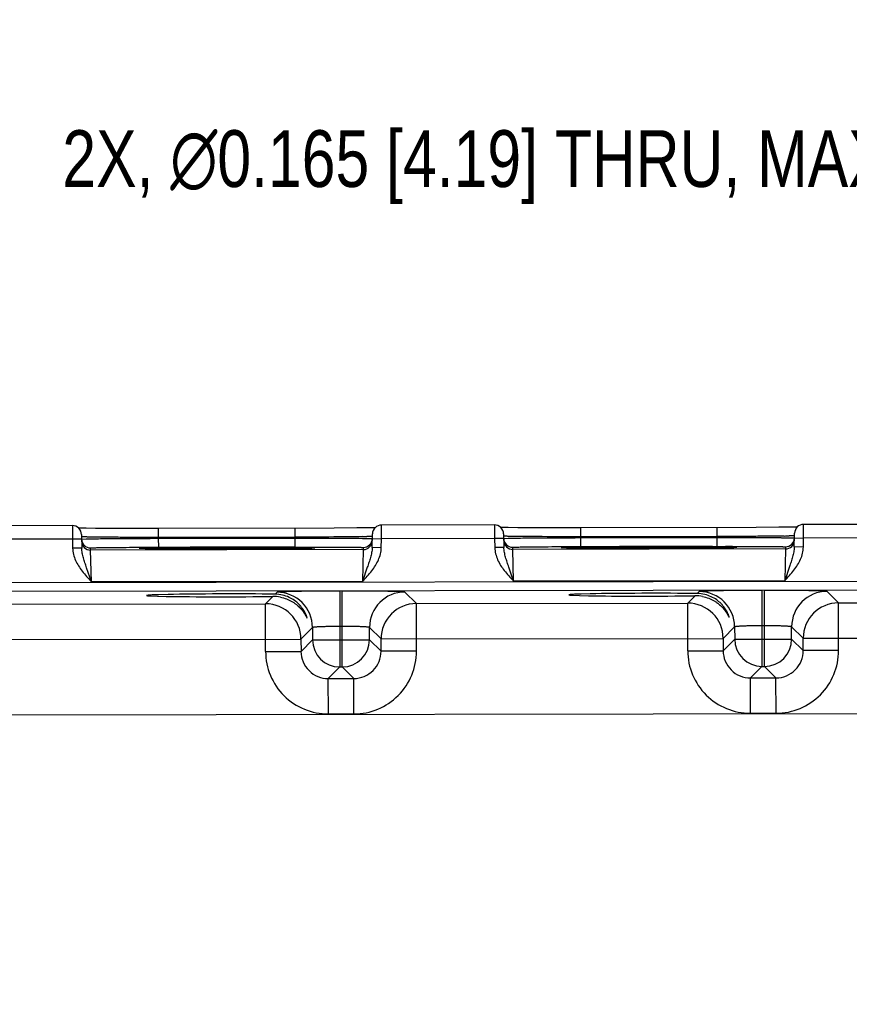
# Model space of a CAD drawing. Header units: inches. Extents: x 0 to 34, y 0 to 22.
# Tile 57 of 71: x 12.9 to 14.7, y 17.7 to 19.8. Entities that reach past the tile are written whole.
import ezdxf

# ---------------------------------------------------------------- set-up
doc = ezdxf.new("R2010")
doc.units = ezdxf.units.IN
doc.header["$LTSCALE"] = 1.87
doc.header["$MEASUREMENT"] = 0
doc.layers.get('0').update_dxf_attribs({"linetype": 'CONTINUOUS'})
doc.layers.add('DETAIL', color=7, linetype='CONTINUOUS')
doc.layers.add('DIMENSIONS', color=7, linetype='CONTINUOUS')
doc.styles.get("Standard").update_dxf_attribs({"font": 'txt', "width": 0.8})
doc.dimstyles.new('DIMSTYLE_1', dxfattribs={"dimtxt": 0.125, "dimasz": 0.18, "dimexe": 0.18, "dimexo": 0.0625, "dimgap": 0.09, "dimtad": 0, "dimtih": 1, "dimtoh": 1, "dimdec": 3, "dimzin": 4, "dimdsep": 46, "dimtxsty": 'STANDARD', "dimblk": '_FILLED', "dimblk1": '_FILLED', "dimblk2": '_FILLED', "dimcen": 0.09, "dimadec": 0, "dimazin": 0, "dimtp": 0.01, "dimtm": 0.01, "dimtfac": 1, "dimtdec": 3, "dimtofl": 0, "dimtmove": 0, "dimatfit": 3, "dimldrblk": '_FILLED', "dimfxl": 1, "dimtolj": 1, "dimtzin": 4, "dimarcsym": 0})

# ---------------------------------------------------------------- blocks, each defined once
blk = doc.blocks.new('*D32')
at = {"layer": 'DIMENSIONS', "color": 2, "linetype": 'CONTINUOUS'}
blk.add_line((16.1729, 17.6606), (16.1702, 19.3925), dxfattribs=at)
at = {"layer": 'DIMENSIONS', "color": 2, "linetype": 'CONTINUOUS', "insert": (16.1076, 19.4549), "char_height": 0.125, "width": 1.325, "attachment_point": 1, "rotation": 90.0887, "line_spacing_factor": 0.9}
blk.add_mtext('9.665{\\Ftxt.shx;\\W1.000000;\\H0.125000; }[245.5]', dxfattribs=at)
blk = doc.blocks.new('_FILLED')
at = {"color": 0, "linetype": 'BYBLOCK'}
blk.add_solid([(0, 0), (-1, 0.174), (-1, -0.174)], dxfattribs=at)
blk = doc.blocks.new('*D33')
at = {"layer": 'DIMENSIONS', "color": 2, "linetype": 'CONTINUOUS'}
blk.add_line((17.0552, 17.8194), (17.0527, 19.3938), dxfattribs=at)
at = {"layer": 'DIMENSIONS', "color": 2, "linetype": 'CONTINUOUS', "insert": (16.9901, 19.4562), "char_height": 0.125, "width": 1.525, "attachment_point": 1, "rotation": 90.0887, "line_spacing_factor": 0.9}
blk.add_mtext('10.548{\\Ftxt.shx;\\W1.000000;\\H0.125000; }[267.92]', dxfattribs=at)

msp = doc.modelspace()

# ---------------------------------------------------------------- linework, layer by layer
at = {"color": 7, "linetype": 'CONTINUOUS'}
for p, q in [((13.0363, 18.7155), (12.7873, 18.7151)), ((13.0363, 18.7155), (13.0365, 18.6855)), ((13.0549, 18.7098), (13.0502, 18.7098)), ((13.0666, 18.7096), (13.0549, 18.7098)), ((13.0876, 18.7094), (13.0666, 18.7096)), ((13.1385, 18.7091), (13.0876, 18.7094)), ((13.2264, 18.7091), (13.1385, 18.7091)), ((13.6131, 18.7098), (13.2264, 18.7091)), ((13.2264, 18.6894), (13.2264, 18.7091)), ((13.5272, 18.6899), (13.5272, 18.7095)), ((13.663, 18.7102), (13.6131, 18.7098)), ((13.6885, 18.7106), (13.663, 18.7102)), ((13.6996, 18.7108), (13.6885, 18.7106)), ((13.7034, 18.7109), (13.6996, 18.7108)), ((13.7171, 18.6865), (13.7173, 18.7165)), ((13.9663, 18.7169), (13.7173, 18.7165)), ((13.9663, 18.7169), (13.9665, 18.6869)), ((13.9849, 18.7112), (13.9802, 18.7113)), ((13.9966, 18.711), (13.9849, 18.7112)), ((14.0176, 18.7108), (13.9966, 18.711)), ((14.0685, 18.7106), (14.0176, 18.7108)), ((14.1564, 18.7105), (14.0685, 18.7106)), ((14.5431, 18.7113), (14.1564, 18.7105)), ((14.1564, 18.6909), (14.1564, 18.7105)), ((14.4572, 18.6913), (14.4572, 18.711)), ((14.593, 18.7117), (14.5431, 18.7113)), ((14.6185, 18.712), (14.593, 18.7117)), ((14.6296, 18.7122), (14.6185, 18.712)), ((14.6334, 18.7123), (14.6296, 18.7122)), ((14.6471, 18.688), (14.6473, 18.718)), ((14.8963, 18.7183), (14.6473, 18.718)), ((13.0365, 18.6855), (12.7871, 18.6851)), ((13.0565, 18.6858), (13.0365, 18.6855)), ((13.0365, 18.6855), (13.0369, 18.6657)), ((13.0563, 18.6958), (13.0569, 18.6661)), ((13.0565, 18.6859), (13.0667, 18.6863)), ((13.0667, 18.6863), (13.0685, 18.6863)), ((13.5272, 18.6899), (13.2264, 18.6894)), ((13.2264, 18.6894), (13.2264, 18.6875)), ((13.2264, 18.6875), (13.5272, 18.688)), ((13.2265, 18.6678), (13.2264, 18.6875)), ((13.5272, 18.6899), (13.5272, 18.688)), ((13.5272, 18.6683), (13.5272, 18.688)), ((13.6869, 18.6913), (13.6852, 18.6913)), ((13.6968, 18.6671), (13.6973, 18.6968)), ((13.6971, 18.6868), (13.7171, 18.6865)), ((13.6973, 18.6968), (13.6973, 18.6973)), ((13.7168, 18.6668), (13.7171, 18.6865)), ((13.9665, 18.6869), (13.7171, 18.6865)), ((13.9865, 18.6873), (13.9665, 18.6869)), ((13.9665, 18.6869), (13.9669, 18.6671)), ((13.9863, 18.6973), (13.9869, 18.6675)), ((13.9865, 18.6874), (13.9967, 18.6877)), ((13.9967, 18.6877), (13.9985, 18.6878)), ((14.4572, 18.6913), (14.1564, 18.6909)), ((14.1564, 18.6909), (14.1564, 18.6889)), ((14.1564, 18.6889), (14.4572, 18.6894)), ((14.1565, 18.6693), (14.1564, 18.6889)), ((14.4572, 18.6913), (14.4572, 18.6894)), ((14.4572, 18.6697), (14.4572, 18.6894)), ((14.6169, 18.6928), (14.6152, 18.6927)), ((14.6268, 18.6685), (14.6273, 18.6983)), ((14.6271, 18.6883), (14.6471, 18.688)), ((14.6273, 18.6983), (14.6273, 18.6988)), ((14.6468, 18.6682), (14.6471, 18.688)), ((14.8965, 18.6883), (14.6471, 18.688)), ((13.0569, 18.6661), (13.0369, 18.6657)), ((13.0766, 18.6616), (13.0765, 18.6663)), ((13.6771, 18.6626), (13.0766, 18.6616)), ((13.0783, 18.5916), (13.0766, 18.6616)), ((13.2025, 18.6652), (13.1968, 18.6653)), ((13.2175, 18.665), (13.2025, 18.6652)), ((13.2084, 18.6678), (13.2265, 18.6678)), ((13.249, 18.6648), (13.2175, 18.665)), ((13.2265, 18.6678), (13.5272, 18.6683)), ((13.3066, 18.6645), (13.249, 18.6648)), ((13.4021, 18.6646), (13.3066, 18.6645)), ((13.481, 18.665), (13.4021, 18.6646)), ((13.5239, 18.6654), (13.481, 18.665)), ((13.544, 18.6656), (13.5239, 18.6654)), ((13.5272, 18.6683), (13.5453, 18.6683)), ((13.5548, 18.6658), (13.544, 18.6656)), ((13.5601, 18.666), (13.5548, 18.6658)), ((13.5641, 18.6661), (13.5601, 18.666)), ((13.6771, 18.6626), (13.6756, 18.5926)), ((13.6772, 18.6672), (13.6771, 18.6626)), ((13.7168, 18.6668), (13.6968, 18.6671)), ((13.9869, 18.6675), (13.9669, 18.6671)), ((14.0066, 18.6631), (14.0065, 18.6677)), ((14.6071, 18.664), (14.0066, 18.6631)), ((14.0083, 18.5931), (14.0066, 18.6631)), ((14.1325, 18.6667), (14.1268, 18.6668)), ((14.1475, 18.6665), (14.1325, 18.6667)), ((14.1384, 18.6692), (14.1565, 18.6693)), ((14.179, 18.6662), (14.1475, 18.6665)), ((14.1565, 18.6693), (14.4572, 18.6697)), ((14.2366, 18.666), (14.179, 18.6662)), ((14.3321, 18.666), (14.2366, 18.666)), ((14.411, 18.6664), (14.3321, 18.666)), ((14.4539, 18.6668), (14.411, 18.6664)), ((14.474, 18.6671), (14.4539, 18.6668)), ((14.4572, 18.6697), (14.4753, 18.6698)), ((14.4848, 18.6673), (14.474, 18.6671)), ((14.4901, 18.6674), (14.4848, 18.6673)), ((14.4941, 18.6675), (14.4901, 18.6674)), ((14.6071, 18.664), (14.6056, 18.594)), ((14.6072, 18.6687), (14.6071, 18.664)), ((14.6468, 18.6682), (14.6268, 18.6685)), ((13.0783, 18.5916), (13.0677, 18.6226)), ((13.6861, 18.6236), (13.6756, 18.5926)), ((14.0083, 18.5931), (13.9977, 18.6241)), ((14.6161, 18.625), (14.6056, 18.594)), ((16.6156, 18.5949), (9.2254, 18.5835)), ((16.6157, 18.5759), (9.2254, 18.5645)), ((13.6756, 18.5926), (13.0783, 18.5916)), ((14.6056, 18.594), (14.0083, 18.5931)), ((13.478, 18.5594), (13.4619, 18.5432)), ((13.4872, 18.5686), (13.483, 18.5644)), ((13.6252, 18.5712), (13.6255, 18.4039)), ((13.631, 18.4039), (13.6308, 18.5712)), ((13.7942, 18.5437), (13.7688, 18.5691)), ((14.408, 18.5608), (14.3919, 18.5447)), ((14.4172, 18.5701), (14.413, 18.5658)), ((14.5552, 18.5727), (14.5555, 18.4053)), ((14.561, 18.4053), (14.5608, 18.5727)), ((14.7242, 18.5452), (14.6988, 18.5705)), ((12.8642, 18.5423), (13.4619, 18.5432)), ((13.4621, 18.4382), (13.4619, 18.5432)), ((13.7942, 18.5437), (14.3919, 18.5447)), ((13.7943, 18.4387), (13.7942, 18.5437)), ((14.3921, 18.4397), (14.3919, 18.5447)), ((14.7242, 18.5452), (15.3219, 18.5461)), ((14.7243, 18.4402), (14.7242, 18.5452)), ((13.5653, 18.4908), (13.54, 18.4654)), ((13.5653, 18.4908), (13.5654, 18.4638)), ((13.6309, 18.4932), (13.6253, 18.4932)), ((13.6909, 18.4639), (13.6909, 18.491)), ((13.7163, 18.4656), (13.6909, 18.491)), ((14.4953, 18.4922), (14.47, 18.4668)), ((14.4953, 18.4922), (14.4954, 18.4652)), ((14.5609, 18.4947), (14.5553, 18.4947)), ((14.6209, 18.4654), (14.6209, 18.4924)), ((14.6463, 18.4671), (14.6209, 18.4924)), ((12.7863, 18.4642), (13.54, 18.4654)), ((13.54, 18.4654), (13.5401, 18.4383)), ((13.7163, 18.4656), (14.47, 18.4668)), ((13.7163, 18.4386), (13.7163, 18.4656)), ((14.47, 18.4668), (14.4701, 18.4398)), ((14.4954, 18.4652), (14.4701, 18.4398)), ((14.4954, 18.4652), (14.6209, 18.4654)), ((14.6209, 18.4654), (14.6463, 18.4401)), ((14.6463, 18.4671), (15.4, 18.4682)), ((14.6463, 18.4401), (14.6463, 18.4671)), ((13.5654, 18.4638), (13.5401, 18.4383)), ((13.5654, 18.4638), (13.6909, 18.4639)), ((13.6909, 18.4639), (13.7163, 18.4386)), ((13.4621, 18.4382), (13.5401, 18.4383)), ((13.7943, 18.4387), (13.7163, 18.4386)), ((14.3921, 18.4397), (14.4701, 18.4398)), ((14.7243, 18.4402), (14.6463, 18.4401)), ((13.6255, 18.4039), (13.6001, 18.3784)), ((13.6255, 18.4039), (13.631, 18.4039)), ((13.631, 18.4039), (13.6564, 18.3785)), ((14.5555, 18.4053), (14.5301, 18.3799)), ((14.5555, 18.4053), (14.561, 18.4053)), ((14.561, 18.4053), (14.5864, 18.38)), ((13.6001, 18.3784), (13.6564, 18.3785)), ((13.6003, 18.3005), (13.6001, 18.3784)), ((13.6566, 18.3005), (13.6564, 18.3785)), ((14.5301, 18.3799), (14.5864, 18.38)), ((14.5303, 18.3019), (14.5301, 18.3799)), ((14.5866, 18.302), (14.5864, 18.38)), ((16.4507, 18.3035), (9.3641, 18.2925)), ((13.6003, 18.3005), (13.6566, 18.3005)), ((14.5303, 18.3019), (14.5866, 18.302))]:
    msp.add_line(p, q, dxfattribs=at)
for points in [[(13.1968, 18.6653), (13.1922, 18.6654), (13.1904, 18.6655), (13.1888, 18.6655), (13.1875, 18.6656), (13.1865, 18.6656), (13.1858, 18.6657), (13.1857, 18.6657)], [(13.5683, 18.6663), (13.5683, 18.6663), (13.5682, 18.6663), (13.5677, 18.6663), (13.5668, 18.6662), (13.5656, 18.6662), (13.5641, 18.6661)], [(14.1268, 18.6668), (14.1222, 18.6669), (14.1204, 18.6669), (14.1188, 18.667), (14.1175, 18.667), (14.1165, 18.6671), (14.1157, 18.6671), (14.1157, 18.6671)], [(14.4983, 18.6677), (14.4983, 18.6677), (14.4982, 18.6677), (14.4977, 18.6677), (14.4968, 18.6676), (14.4956, 18.6676), (14.4941, 18.6675)]]:
    msp.add_lwpolyline(points, dxfattribs=at)
for centre, radius, start, end in [((13.0363, 18.6955), 0.02, 1.0905, 90.0897), ((13.7173, 18.6965), 0.02, 90.0883, 177.6525), ((13.9663, 18.6969), 0.02, 1.0905, 90.0897), ((14.6473, 18.698), 0.02, 90.0883, 177.6525), ((13.0765, 18.6863), 0.02, 181.089, 270.0889), ((13.0766, 18.6816), 0.02, 181.0898, 270.0899), ((13.647, 20.3738), 1.6829, 270.9338, 271.3004), ((13.6771, 18.6826), 0.02, 270.0876, 359.0877), ((13.6771, 18.6872), 0.02, 270.0886, 359.0884), ((14.0065, 18.6877), 0.02, 182.5246, 270.0889), ((14.0066, 18.6831), 0.02, 182.5253, 270.0898), ((14.577, 20.3752), 1.6829, 270.9338, 271.3004), ((14.6071, 18.684), 0.02, 270.0876, 359.0877), ((14.6071, 18.6887), 0.02, 270.0886, 359.0884), ((13.2497, 16.2257), 2.4415, 90.953, 91.0753), ((13.2403, 20.982), 2.3171, 269.0988, 269.2277), ((13.3016, 12.711), 5.9565, 90.52637, 90.88941), ((13.2733, 23.5611), 4.8964, 269.2487, 269.6904), ((13.397, 1.3283), 17.3396, 90.06665, 90.49625), ((13.3433, 36.0042), 17.3397, 269.6812, 270.11079), ((13.4104, 1.3283), 17.3397, 89.68119, 90.11079), ((13.3567, 36.0042), 17.3396, 270.06665, 270.49625), ((13.4804, 13.7713), 4.8965, 89.2487, 89.6904), ((13.4521, 24.6214), 5.9565, 270.52637, 270.88941), ((13.5134, 16.3503), 2.3172, 89.0988, 89.2277), ((13.504, 21.1068), 2.4415, 270.953, 271.0753), ((14.1797, 16.2271), 2.4415, 90.953, 91.0753), ((14.1703, 20.9835), 2.3171, 269.0988, 269.2277), ((14.2316, 12.7125), 5.9565, 90.52637, 90.88941), ((14.2033, 23.5626), 4.8964, 269.2487, 269.6904), ((14.327, 1.3297), 17.3396, 90.06665, 90.49625), ((14.2733, 36.0056), 17.3397, 269.6812, 270.11079), ((14.3404, 1.3297), 17.3397, 89.68119, 90.11079), ((14.2867, 36.0056), 17.3396, 270.06665, 270.49625), ((14.4104, 13.7727), 4.8965, 89.2487, 89.6904), ((14.3821, 24.6229), 5.9565, 270.52637, 270.88941), ((14.4434, 16.3518), 2.3172, 89.0988, 89.2277), ((14.434, 21.1083), 2.4415, 270.953, 271.0753), ((13.4791, 18.4781), 0.0813, 79.0019, 90.7796), ((13.4873, 18.4906), 0.078, 0.1097, 90.0678), ((13.7689, 18.4911), 0.078, 90.1096, 180.0678), ((14.4091, 18.4795), 0.0813, 79.0019, 90.7796), ((14.4173, 18.4921), 0.078, 0.1097, 90.0678), ((14.6989, 18.4925), 0.078, 90.1096, 180.0678), ((13.462, 18.4652), 0.078, 0.1097, 90.0678), ((13.7943, 18.4657), 0.078, 90.1096, 180.0678), ((14.392, 18.4667), 0.078, 0.1097, 90.0678), ((14.7243, 18.4672), 0.078, 90.1096, 180.0678), ((14.5554, 18.4653), 0.06, 180.1096, 270.0678), ((14.5609, 18.4653), 0.06, 270.1097, 0.0678), ((13.6254, 18.4639), 0.06, 180.1096, 270.0678), ((13.6309, 18.4639), 0.06, 270.1097, 0.0678), ((13.6, 18.4384), 0.138, 180.0853, 270.0922), ((13.6, 18.4384), 0.06, 180.0562, 270.1232), ((13.6564, 18.4385), 0.06, 270.0562, 0.1232), ((13.6564, 18.4385), 0.138, 270.0853, 0.0922), ((14.53, 18.4399), 0.138, 180.0853, 270.0922), ((14.53, 18.4398), 0.06, 180.0562, 270.1232), ((14.5864, 18.4399), 0.06, 270.0562, 0.1232), ((14.5864, 18.44), 0.138, 270.0853, 0.0922)]:
    msp.add_arc(centre, radius, start, end, dxfattribs=at)
for centre in [(13.377, 18.5618), (14.307, 18.5632)]:
    msp.add_ellipse(centre, major_axis=(0.1771, 0.0003), ratio=0.017455, start_param=0.92934, end_param=5.318939, dxfattribs=at)
for points, knots in [([(13.0792, 18.6901), (13.0775, 18.6902), (13.0744, 18.6902), (13.07, 18.6903), (13.0662, 18.6904), (13.0631, 18.6904), (13.0605, 18.6905), (13.0586, 18.6906), (13.0574, 18.6907), (13.0568, 18.6907), (13.0566, 18.6908), (13.0565, 18.6908)], [0, 0, 0, 0, 0.218733, 0.411895, 0.578748, 0.718658, 0.831094, 0.915635, 0.971977, 0.989523, 1, 1, 1, 1]), ([(13.0685, 18.6863), (13.077, 18.6865), (13.0978, 18.6867), (13.1338, 18.687), (13.178, 18.6873), (13.2098, 18.6874), (13.2264, 18.6875)], [0, 0, 0, 0, 0.160816, 0.395688, 0.683895, 1, 1, 1, 1]), ([(13.2264, 18.6894), (13.1981, 18.6894), (13.158, 18.6895), (13.1089, 18.6898), (13.0882, 18.69), (13.0792, 18.6901)], [0, 0, 0, 0, 0.577297, 0.816457, 1, 1, 1, 1]), ([(13.6744, 18.6911), (13.6654, 18.6909), (13.6447, 18.6907), (13.5956, 18.6902), (13.5555, 18.69), (13.5272, 18.6899)], [0, 0, 0, 0, 0.183538, 0.422697, 1, 1, 1, 1]), ([(13.5272, 18.688), (13.538, 18.688), (13.5593, 18.6879), (13.5903, 18.6879), (13.6148, 18.6878), (13.633, 18.6877), (13.6452, 18.6876), (13.6564, 18.6876), (13.6663, 18.6875), (13.675, 18.6874), (13.6823, 18.6873), (13.6874, 18.6872), (13.6909, 18.6872), (13.6928, 18.6871), (13.6944, 18.6871), (13.6957, 18.687), (13.6965, 18.687), (13.6969, 18.687), (13.6971, 18.6869)], [0, 0, 0, 0, 0.191621, 0.376146, 0.546739, 0.62481, 0.697082, 0.762885, 0.821607, 0.872706, 0.915707, 0.950213, 0.964178, 0.975906, 0.98537, 0.992549, 0.997428, 1, 1, 1, 1]), ([(13.6972, 18.6918), (13.6972, 18.6918), (13.6971, 18.6918), (13.697, 18.6917), (13.6968, 18.6917), (13.6965, 18.6917), (13.6962, 18.6917), (13.6955, 18.6916), (13.6945, 18.6916), (13.6931, 18.6915), (13.6913, 18.6914), (13.6892, 18.6914), (13.6877, 18.6913), (13.6869, 18.6913)], [0, 0, 0, 0, 0.004861, 0.017034, 0.036943, 0.064647, 0.100157, 0.14347, 0.253434, 0.394357, 0.565983, 0.76799, 1, 1, 1, 1]), ([(14.0092, 18.6916), (14.0075, 18.6916), (14.0044, 18.6917), (14, 18.6917), (13.9962, 18.6918), (13.9931, 18.6919), (13.9905, 18.692), (13.9886, 18.692), (13.9874, 18.6921), (13.9868, 18.6922), (13.9866, 18.6922), (13.9865, 18.6922)], [0, 0, 0, 0, 0.218733, 0.411895, 0.578748, 0.718658, 0.831094, 0.915635, 0.971977, 0.989523, 1, 1, 1, 1]), ([(13.9985, 18.6878), (14.007, 18.6879), (14.0278, 18.6882), (14.0638, 18.6885), (14.108, 18.6887), (14.1398, 18.6889), (14.1564, 18.6889)], [0, 0, 0, 0, 0.160816, 0.395688, 0.683895, 1, 1, 1, 1]), ([(14.1564, 18.6909), (14.1281, 18.6909), (14.088, 18.691), (14.0389, 18.6913), (14.0182, 18.6915), (14.0092, 18.6916)], [0, 0, 0, 0, 0.577297, 0.816457, 1, 1, 1, 1]), ([(14.6044, 18.6925), (14.5954, 18.6924), (14.5747, 18.6921), (14.5256, 18.6916), (14.4855, 18.6914), (14.4572, 18.6913)], [0, 0, 0, 0, 0.183538, 0.422697, 1, 1, 1, 1]), ([(14.4572, 18.6894), (14.468, 18.6894), (14.4893, 18.6894), (14.5203, 18.6893), (14.5448, 18.6892), (14.563, 18.6891), (14.5752, 18.6891), (14.5864, 18.689), (14.5963, 18.6889), (14.605, 18.6888), (14.6123, 18.6888), (14.6174, 18.6887), (14.6209, 18.6886), (14.6228, 18.6886), (14.6244, 18.6885), (14.6257, 18.6885), (14.6265, 18.6884), (14.6269, 18.6884), (14.6271, 18.6884)], [0, 0, 0, 0, 0.191621, 0.376146, 0.546739, 0.62481, 0.697082, 0.762885, 0.821607, 0.872706, 0.915707, 0.950213, 0.964178, 0.975906, 0.98537, 0.992549, 0.997428, 1, 1, 1, 1]), ([(14.6272, 18.6932), (14.6272, 18.6932), (14.6271, 18.6932), (14.627, 18.6932), (14.6268, 18.6932), (14.6265, 18.6931), (14.6262, 18.6931), (14.6255, 18.6931), (14.6245, 18.693), (14.6231, 18.6929), (14.6213, 18.6929), (14.6192, 18.6928), (14.6177, 18.6928), (14.6169, 18.6928)], [0, 0, 0, 0, 0.004861, 0.017034, 0.036943, 0.064647, 0.100157, 0.14347, 0.253434, 0.394357, 0.565983, 0.76799, 1, 1, 1, 1]), ([(13.0369, 18.6657), (13.037, 18.6611), (13.0383, 18.6518), (13.0429, 18.6386), (13.0496, 18.6263), (13.055, 18.6187), (13.0578, 18.615)], [0, 0, 0, 0, 0.249783, 0.499736, 0.749821, 1, 1, 1, 1]), ([(13.0677, 18.6226), (13.0665, 18.6262), (13.0641, 18.6334), (13.0607, 18.6441), (13.0579, 18.655), (13.0569, 18.6624), (13.0569, 18.6661)], [0, 0, 0, 0, 0.254147, 0.504109, 0.75182, 1, 1, 1, 1]), ([(13.0765, 18.6663), (13.0765, 18.6663), (13.0766, 18.6663), (13.0766, 18.6664), (13.0768, 18.6664), (13.077, 18.6664), (13.0775, 18.6665), (13.0781, 18.6665), (13.079, 18.6665), (13.08, 18.6666), (13.0813, 18.6666), (13.0833, 18.6667), (13.0863, 18.6668), (13.0904, 18.6669), (13.0953, 18.667), (13.0987, 18.667), (13.1005, 18.6671)], [0, 0, 0, 0, 0.001397, 0.004555, 0.009645, 0.016707, 0.036784, 0.064816, 0.100786, 0.144641, 0.196325, 0.255779, 0.397699, 0.569638, 0.770752, 1, 1, 1, 1]), ([(13.1005, 18.6671), (13.1074, 18.6672), (13.1229, 18.6673), (13.1589, 18.6676), (13.1879, 18.6678), (13.2084, 18.6678)], [0, 0, 0, 0, 0.191889, 0.430397, 1, 1, 1, 1]), ([(13.2039, 18.6667), (13.2023, 18.6667), (13.1993, 18.6666), (13.1951, 18.6665), (13.1915, 18.6664), (13.1886, 18.6663), (13.1866, 18.6663), (13.1852, 18.6662), (13.1845, 18.6661), (13.1839, 18.6661), (13.1836, 18.666), (13.183, 18.6659), (13.1836, 18.6658), (13.1839, 18.6658), (13.1845, 18.6657), (13.1852, 18.6657), (13.1866, 18.6656), (13.1886, 18.6655), (13.1915, 18.6654), (13.1951, 18.6654), (13.1993, 18.6653), (13.2023, 18.6652), (13.2039, 18.6652)], [0, 0, 0, 0, 0.115401, 0.216241, 0.302153, 0.372861, 0.428137, 0.449921, 0.467779, 0.481705, 0.491698, 0.499995, 0.508293, 0.518287, 0.532214, 0.550072, 0.571856, 0.627134, 0.697843, 0.783757, 0.884598, 1, 1, 1, 1]), ([(13.5453, 18.6683), (13.5658, 18.6683), (13.5948, 18.6683), (13.6308, 18.6681), (13.6462, 18.668), (13.6531, 18.6679)], [0, 0, 0, 0, 0.569609, 0.808115, 1, 1, 1, 1]), ([(13.5498, 18.6657), (13.5514, 18.6658), (13.5544, 18.6658), (13.5586, 18.6659), (13.5621, 18.666), (13.5651, 18.6661), (13.5671, 18.6662), (13.5684, 18.6663), (13.5692, 18.6663), (13.5698, 18.6664), (13.5701, 18.6664), (13.5707, 18.6665), (13.5701, 18.6666), (13.5698, 18.6667), (13.5692, 18.6667), (13.5684, 18.6668), (13.5671, 18.6668), (13.5651, 18.6669), (13.5621, 18.667), (13.5586, 18.6671), (13.5544, 18.6672), (13.5514, 18.6672), (13.5498, 18.6673)], [0, 0, 0, 0, 0.115401, 0.216241, 0.302154, 0.372862, 0.428139, 0.449924, 0.467781, 0.481707, 0.491701, 0.499998, 0.508295, 0.51829, 0.532216, 0.550074, 0.571858, 0.627135, 0.697844, 0.783757, 0.884598, 1, 1, 1, 1]), ([(13.6531, 18.6679), (13.655, 18.6679), (13.6584, 18.6678), (13.6633, 18.6678), (13.6674, 18.6677), (13.6704, 18.6676), (13.6724, 18.6676), (13.6736, 18.6675), (13.6747, 18.6675), (13.6756, 18.6674), (13.6762, 18.6674), (13.6767, 18.6673), (13.6769, 18.6673), (13.6771, 18.6673), (13.6771, 18.6673), (13.6772, 18.6672), (13.6772, 18.6672)], [0, 0, 0, 0, 0.229245, 0.430365, 0.6023, 0.74422, 0.803677, 0.85536, 0.899213, 0.935184, 0.963222, 0.983299, 0.990357, 0.995444, 0.998602, 1, 1, 1, 1]), ([(13.6968, 18.6671), (13.6968, 18.6634), (13.6958, 18.6559), (13.6931, 18.6451), (13.6897, 18.6344), (13.6873, 18.6272), (13.6861, 18.6236)], [0, 0, 0, 0, 0.24818, 0.495892, 0.745855, 1, 1, 1, 1]), ([(13.696, 18.616), (13.6988, 18.6197), (13.7042, 18.6273), (13.7108, 18.6396), (13.7155, 18.6528), (13.7167, 18.6621), (13.7168, 18.6668)], [0, 0, 0, 0, 0.250179, 0.500264, 0.750217, 1, 1, 1, 1]), ([(13.9669, 18.6671), (13.967, 18.6625), (13.9683, 18.6532), (13.9729, 18.64), (13.9796, 18.6277), (13.985, 18.6201), (13.9878, 18.6165)], [0, 0, 0, 0, 0.249783, 0.499736, 0.749821, 1, 1, 1, 1]), ([(13.9977, 18.6241), (13.9965, 18.6277), (13.9941, 18.6348), (13.9907, 18.6456), (13.9879, 18.6564), (13.9869, 18.6638), (13.9869, 18.6675)], [0, 0, 0, 0, 0.254147, 0.504109, 0.75182, 1, 1, 1, 1]), ([(14.0065, 18.6677), (14.0065, 18.6678), (14.0066, 18.6678), (14.0066, 18.6678), (14.0068, 18.6678), (14.007, 18.6679), (14.0075, 18.6679), (14.0081, 18.6679), (14.009, 18.668), (14.01, 18.668), (14.0113, 18.6681), (14.0133, 18.6681), (14.0163, 18.6682), (14.0204, 18.6683), (14.0253, 18.6684), (14.0287, 18.6685), (14.0305, 18.6685)], [0, 0, 0, 0, 0.001397, 0.004555, 0.009645, 0.016707, 0.036784, 0.064816, 0.100786, 0.144641, 0.196325, 0.255779, 0.397699, 0.569638, 0.770752, 1, 1, 1, 1]), ([(14.0305, 18.6685), (14.0374, 18.6686), (14.0529, 18.6688), (14.0889, 18.6691), (14.1179, 18.6692), (14.1384, 18.6692)], [0, 0, 0, 0, 0.191889, 0.430397, 1, 1, 1, 1]), ([(14.1339, 18.6682), (14.1323, 18.6681), (14.1293, 18.6681), (14.1251, 18.668), (14.1215, 18.6679), (14.1186, 18.6678), (14.1166, 18.6677), (14.1152, 18.6676), (14.1145, 18.6676), (14.1139, 18.6675), (14.1135, 18.6675), (14.113, 18.6674), (14.1135, 18.6673), (14.1139, 18.6672), (14.1145, 18.6672), (14.1152, 18.6671), (14.1166, 18.6671), (14.1186, 18.667), (14.1215, 18.6669), (14.1251, 18.6668), (14.1293, 18.6667), (14.1323, 18.6667), (14.1339, 18.6666)], [0, 0, 0, 0, 0.115401, 0.216241, 0.302153, 0.372861, 0.428137, 0.449921, 0.467779, 0.481705, 0.491698, 0.499995, 0.508293, 0.518287, 0.532214, 0.550072, 0.571856, 0.627134, 0.697843, 0.783757, 0.884598, 1, 1, 1, 1]), ([(14.4753, 18.6698), (14.4958, 18.6698), (14.5248, 18.6697), (14.5608, 18.6696), (14.5762, 18.6694), (14.5831, 18.6693)], [0, 0, 0, 0, 0.569609, 0.808115, 1, 1, 1, 1]), ([(14.4798, 18.6672), (14.4814, 18.6672), (14.4844, 18.6673), (14.4886, 18.6674), (14.4921, 18.6675), (14.4951, 18.6676), (14.4971, 18.6676), (14.4984, 18.6677), (14.4992, 18.6678), (14.4998, 18.6678), (14.5001, 18.6678), (14.5007, 18.668), (14.5001, 18.6681), (14.4998, 18.6681), (14.4992, 18.6682), (14.4984, 18.6682), (14.4971, 18.6683), (14.4951, 18.6684), (14.4921, 18.6685), (14.4886, 18.6685), (14.4844, 18.6686), (14.4814, 18.6687), (14.4798, 18.6687)], [0, 0, 0, 0, 0.115401, 0.216241, 0.302154, 0.372862, 0.428139, 0.449924, 0.467781, 0.481707, 0.491701, 0.499998, 0.508295, 0.51829, 0.532216, 0.550074, 0.571858, 0.627135, 0.697844, 0.783757, 0.884598, 1, 1, 1, 1]), ([(14.5831, 18.6693), (14.585, 18.6693), (14.5884, 18.6693), (14.5933, 18.6692), (14.5974, 18.6691), (14.6004, 18.6691), (14.6024, 18.669), (14.6036, 18.669), (14.6047, 18.6689), (14.6056, 18.6689), (14.6062, 18.6688), (14.6067, 18.6688), (14.6069, 18.6687), (14.6071, 18.6687), (14.6071, 18.6687), (14.6072, 18.6687), (14.6072, 18.6687)], [0, 0, 0, 0, 0.229245, 0.430365, 0.6023, 0.74422, 0.803677, 0.85536, 0.899213, 0.935184, 0.963222, 0.983299, 0.990357, 0.995444, 0.998602, 1, 1, 1, 1]), ([(14.6268, 18.6685), (14.6268, 18.6648), (14.6258, 18.6574), (14.6231, 18.6465), (14.6197, 18.6358), (14.6173, 18.6286), (14.6161, 18.625)], [0, 0, 0, 0, 0.24818, 0.495892, 0.745855, 1, 1, 1, 1]), ([(14.626, 18.6174), (14.6288, 18.6211), (14.6342, 18.6287), (14.6408, 18.641), (14.6455, 18.6543), (14.6467, 18.6636), (14.6468, 18.6682)], [0, 0, 0, 0, 0.250179, 0.500264, 0.750217, 1, 1, 1, 1]), ([(14.6988, 18.5705), (14.6987, 18.5705), (14.6986, 18.5706), (14.6985, 18.5706), (14.6982, 18.5707), (14.6977, 18.5708), (14.6968, 18.5709), (14.6956, 18.571), (14.694, 18.5711), (14.6922, 18.5712), (14.69, 18.5713), (14.6864, 18.5715), (14.6813, 18.5716), (14.6743, 18.5718), (14.6663, 18.572), (14.6572, 18.5721), (14.6472, 18.5723), (14.6365, 18.5724), (14.625, 18.5725), (14.6085, 18.5726), (14.5871, 18.5727), (14.5697, 18.5727), (14.5608, 18.5727)], [0, 0, 0, 0, 0.000833, 0.002206, 0.004145, 0.006661, 0.013426, 0.022499, 0.033868, 0.047507, 0.063383, 0.08146, 0.124058, 0.174893, 0.233498, 0.299315, 0.371732, 0.450062, 0.533572, 0.621474, 0.807112, 1, 1, 1, 1]), ([(13.5534, 18.5121), (13.5534, 18.5123), (13.5533, 18.5128), (13.553, 18.5137), (13.5526, 18.5149), (13.5521, 18.5164), (13.5515, 18.5181), (13.5503, 18.5207), (13.5486, 18.5242), (13.5461, 18.5286), (13.5431, 18.5331), (13.5396, 18.5377), (13.5341, 18.5438), (13.5257, 18.5509), (13.5136, 18.558), (13.4991, 18.563), (13.4885, 18.5643), (13.483, 18.5644)], [0, 0, 0, 0, 0.00566, 0.01559, 0.029323, 0.046301, 0.065984, 0.0879, 0.136966, 0.191318, 0.249661, 0.311271, 0.37577, 0.512857, 0.661371, 0.823006, 1, 1, 1, 1]), ([(13.6252, 18.5712), (13.6163, 18.5712), (13.5989, 18.5712), (13.5774, 18.571), (13.561, 18.5709), (13.5495, 18.5707), (13.5387, 18.5706), (13.5288, 18.5704), (13.5197, 18.5702), (13.5117, 18.57), (13.5047, 18.5698), (13.4995, 18.5696), (13.496, 18.5695), (13.4938, 18.5694), (13.492, 18.5692), (13.4904, 18.5691), (13.4891, 18.569), (13.4883, 18.5689), (13.4878, 18.5688), (13.4875, 18.5688), (13.4874, 18.5687), (13.4873, 18.5687), (13.4872, 18.5686)], [0, 0, 0, 0, 0.192888, 0.378526, 0.466428, 0.549938, 0.628268, 0.700685, 0.766502, 0.825107, 0.875942, 0.91854, 0.936617, 0.952493, 0.966132, 0.977501, 0.986574, 0.993339, 0.995855, 0.997794, 0.999167, 1, 1, 1, 1]), ([(13.4946, 18.5579), (13.4992, 18.557), (13.508, 18.5545), (13.5181, 18.5496), (13.5252, 18.5451), (13.5299, 18.5416), (13.5342, 18.5379), (13.5381, 18.5341), (13.5415, 18.5302), (13.5445, 18.5263), (13.5467, 18.5232), (13.5483, 18.5207), (13.5493, 18.519), (13.5502, 18.5174), (13.551, 18.516), (13.5517, 18.5147), (13.5522, 18.5138), (13.5525, 18.5131), (13.5527, 18.5128), (13.5529, 18.5125), (13.5531, 18.5122), (13.5532, 18.5121), (13.5532, 18.512), (13.5533, 18.512), (13.5533, 18.512), (13.5534, 18.512), (13.5534, 18.5121), (13.5534, 18.5121)], [0, 0, 0, 0, 0.182989, 0.351845, 0.431463, 0.507983, 0.581437, 0.651758, 0.718741, 0.781971, 0.840713, 0.868045, 0.893743, 0.917534, 0.939081, 0.957977, 0.973759, 0.980327, 0.985932, 0.990518, 0.99404, 0.996472, 0.997285, 0.997851, 0.998238, 0.998625, 1, 1, 1, 1]), ([(13.7688, 18.5691), (13.7687, 18.5691), (13.7686, 18.5691), (13.7685, 18.5692), (13.7682, 18.5693), (13.7677, 18.5693), (13.7668, 18.5694), (13.7656, 18.5696), (13.764, 18.5697), (13.7622, 18.5698), (13.76, 18.5699), (13.7564, 18.57), (13.7513, 18.5702), (13.7443, 18.5704), (13.7363, 18.5705), (13.7272, 18.5707), (13.7172, 18.5708), (13.7065, 18.571), (13.695, 18.5711), (13.6785, 18.5712), (13.6571, 18.5712), (13.6397, 18.5712), (13.6308, 18.5712)], [0, 0, 0, 0, 0.000833, 0.002206, 0.004145, 0.006661, 0.013426, 0.022499, 0.033868, 0.047507, 0.063383, 0.08146, 0.124058, 0.174893, 0.233498, 0.299315, 0.371732, 0.450062, 0.533572, 0.621474, 0.807112, 1, 1, 1, 1]), ([(14.4834, 18.5136), (14.4834, 18.5137), (14.4833, 18.5142), (14.483, 18.5151), (14.4826, 18.5163), (14.4821, 18.5178), (14.4815, 18.5195), (14.4803, 18.5221), (14.4786, 18.5256), (14.4761, 18.53), (14.4731, 18.5346), (14.4696, 18.5391), (14.4641, 18.5452), (14.4557, 18.5523), (14.4436, 18.5594), (14.4291, 18.5645), (14.4185, 18.5658), (14.413, 18.5658)], [0, 0, 0, 0, 0.00566, 0.01559, 0.029323, 0.046301, 0.065984, 0.0879, 0.136966, 0.191318, 0.249661, 0.311271, 0.37577, 0.512857, 0.661371, 0.823006, 1, 1, 1, 1]), ([(14.5552, 18.5727), (14.5463, 18.5726), (14.5289, 18.5726), (14.5074, 18.5724), (14.491, 18.5723), (14.4795, 18.5722), (14.4687, 18.572), (14.4588, 18.5718), (14.4497, 18.5716), (14.4417, 18.5715), (14.4347, 18.5712), (14.4295, 18.5711), (14.426, 18.5709), (14.4238, 18.5708), (14.422, 18.5707), (14.4204, 18.5706), (14.4191, 18.5705), (14.4183, 18.5704), (14.4178, 18.5703), (14.4175, 18.5702), (14.4174, 18.5702), (14.4173, 18.5701), (14.4172, 18.5701)], [0, 0, 0, 0, 0.192888, 0.378526, 0.466428, 0.549938, 0.628268, 0.700685, 0.766502, 0.825107, 0.875942, 0.91854, 0.936617, 0.952493, 0.966132, 0.977501, 0.986574, 0.993339, 0.995855, 0.997794, 0.999167, 1, 1, 1, 1]), ([(14.4246, 18.5593), (14.4292, 18.5584), (14.438, 18.5559), (14.4481, 18.5511), (14.4552, 18.5466), (14.4599, 18.543), (14.4642, 18.5393), (14.4681, 18.5355), (14.4715, 18.5316), (14.4745, 18.5278), (14.4767, 18.5246), (14.4783, 18.5222), (14.4793, 18.5205), (14.4802, 18.5189), (14.481, 18.5174), (14.4817, 18.5162), (14.4822, 18.5152), (14.4825, 18.5146), (14.4827, 18.5142), (14.4829, 18.5139), (14.4831, 18.5137), (14.4832, 18.5135), (14.4832, 18.5135), (14.4833, 18.5134), (14.4833, 18.5134), (14.4834, 18.5135), (14.4834, 18.5135), (14.4834, 18.5136)], [0, 0, 0, 0, 0.182989, 0.351845, 0.431463, 0.507983, 0.581437, 0.651758, 0.718741, 0.781971, 0.840713, 0.868045, 0.893743, 0.917534, 0.939081, 0.957977, 0.973759, 0.980327, 0.985932, 0.990518, 0.99404, 0.996472, 0.997285, 0.997851, 0.998238, 0.998625, 1, 1, 1, 1]), ([(13.6253, 18.4932), (13.6215, 18.4932), (13.6139, 18.4932), (13.6029, 18.493), (13.5942, 18.4928), (13.5877, 18.4926), (13.5834, 18.4925), (13.5795, 18.4923), (13.576, 18.4921), (13.5729, 18.4919), (13.5704, 18.4917), (13.5683, 18.4915), (13.567, 18.4913), (13.5662, 18.4911), (13.5658, 18.491), (13.5655, 18.4909), (13.5654, 18.4908), (13.5653, 18.4908)], [0, 0, 0, 0, 0.192535, 0.37783, 0.548924, 0.627114, 0.699405, 0.76512, 0.823649, 0.874448, 0.917051, 0.951078, 0.976246, 0.985458, 0.992425, 0.997198, 1, 1, 1, 1]), ([(13.6909, 18.491), (13.6909, 18.491), (13.6907, 18.4911), (13.6905, 18.4912), (13.6901, 18.4913), (13.6892, 18.4915), (13.6879, 18.4917), (13.6859, 18.4919), (13.6833, 18.4921), (13.6803, 18.4923), (13.6768, 18.4925), (13.6728, 18.4926), (13.6685, 18.4928), (13.6621, 18.493), (13.6533, 18.4931), (13.6423, 18.4932), (13.6348, 18.4932), (13.6309, 18.4932)], [0, 0, 0, 0, 0.002802, 0.007575, 0.014542, 0.023754, 0.048922, 0.082949, 0.125553, 0.176351, 0.23488, 0.300595, 0.372886, 0.451076, 0.62217, 0.807465, 1, 1, 1, 1]), ([(14.5553, 18.4947), (14.5515, 18.4947), (14.5439, 18.4946), (14.5329, 18.4945), (14.5242, 18.4943), (14.5177, 18.4941), (14.5134, 18.4939), (14.5095, 18.4938), (14.506, 18.4936), (14.5029, 18.4934), (14.5004, 18.4932), (14.4983, 18.4929), (14.497, 18.4927), (14.4962, 18.4926), (14.4958, 18.4925), (14.4955, 18.4924), (14.4954, 18.4923), (14.4953, 18.4922)], [0, 0, 0, 0, 0.192535, 0.37783, 0.548924, 0.627114, 0.699405, 0.76512, 0.823649, 0.874448, 0.917051, 0.951078, 0.976246, 0.985458, 0.992425, 0.997198, 1, 1, 1, 1]), ([(14.6209, 18.4924), (14.6209, 18.4925), (14.6207, 18.4926), (14.6205, 18.4927), (14.6201, 18.4928), (14.6192, 18.4929), (14.6179, 18.4931), (14.6159, 18.4933), (14.6133, 18.4935), (14.6103, 18.4937), (14.6068, 18.4939), (14.6028, 18.4941), (14.5985, 18.4942), (14.592, 18.4944), (14.5833, 18.4946), (14.5723, 18.4947), (14.5648, 18.4947), (14.5609, 18.4947)], [0, 0, 0, 0, 0.002802, 0.007575, 0.014542, 0.023754, 0.048922, 0.082949, 0.125553, 0.176351, 0.23488, 0.300595, 0.372886, 0.451076, 0.62217, 0.807465, 1, 1, 1, 1])]:
    msp.add_open_spline(points, degree=3, knots=knots, dxfattribs=at)
for points in [[(13.9878, 18.6165), (13.9942, 18.6083), (14.0012, 18.6006), (14.0083, 18.5931)], [(14.6056, 18.594), (14.6127, 18.6016), (14.6197, 18.6092), (14.626, 18.6174)], [(13.0578, 18.615), (13.0642, 18.6068), (13.0712, 18.5992), (13.0783, 18.5916)], [(13.6756, 18.5926), (13.6827, 18.6002), (13.6897, 18.6078), (13.696, 18.616)]]:
    msp.add_open_spline(points, degree=3, dxfattribs=at)

# ---------------------------------------------------------------- texts
at = {"layer": 'DETAIL', "color": 2, "linetype": 'CONTINUOUS', "insert": (14.8347, 19.5867), "char_height": 0.125, "width": 2.766667, "attachment_point": 3, "line_spacing_factor": 0.9}
msp.add_mtext('2X, \\Fgdt;{\\Fgdt;n}\\Ftxt;0.165 [4.19] THRU, MAX', dxfattribs=at)

# ---------------------------------------------------------------- dimensions: what is measured, and where the dimension line sits
at = {"layer": 'DIMENSIONS', "color": 2, "linetype": 'CONTINUOUS'}
for feature_location, offset, picture, middle in [((17.0552, 17.8194), (-0.0024, 1.5745), '*D33', (17.0515, 20.2188)), ((16.1729, 17.6606), (-0.0027, 1.7319), '*D32', (16.1691, 20.1175))]:
    dim = msp.add_ordinate_dim(feature_location=feature_location, offset=offset, dtype=0, origin=(6.5061, 18.5862), dimstyle='DIMSTYLE_1', dxfattribs=at)
    dim.commit()
    dim.dimension.update_dxf_attribs({"geometry": picture, "text_midpoint": middle})

doc.saveas('drawing.dxf')
